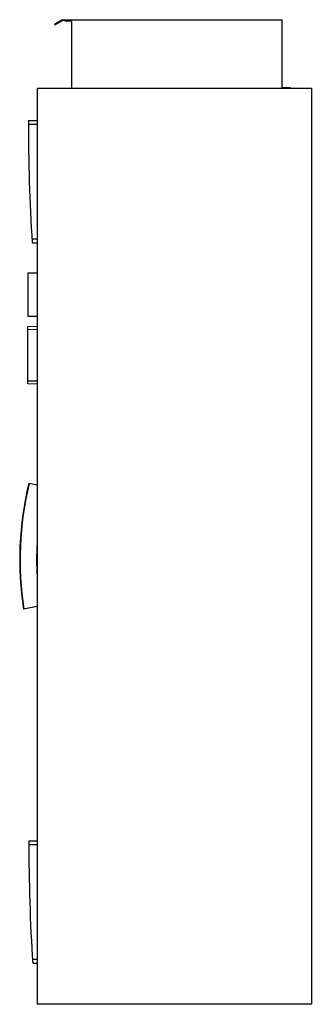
# Model space of a CAD drawing. Header units: millimetres. Extents: x 608 to 1246, y 213 to 2366.
import ezdxf

# ---------------------------------------------------------------- set-up
doc = ezdxf.new("R2010")
doc.units = ezdxf.units.MM
doc.header["$LTSCALE"] = 168.085305
doc.layers.get('0').update_dxf_attribs({"linetype": 'CONTINUOUS'})

msp = doc.modelspace()

# ---------------------------------------------------------------- linework, layer by layer
at = {"color": 7, "linetype": 'Continuous'}
for p, q in [((701.7, 2365.5), (684.4, 2355.5)), ((684.4, 2355.5), (685.2, 2354.2)), ((685.2, 2354.2), (702.1, 2364)), ((701.7, 2365.5), (1181.7, 2365.5)), ((708.2, 2364), (702.1, 2364)), ((708.2, 2362.5), (708.2, 2364)), ((721.7, 2362.5), (708.2, 2362.5)), ((721.7, 2362.5), (721.7, 2215.5)), ((1181.7, 2365.5), (1181.7, 2217)), ((646.4, 2215.5), (646.4, 213)), ((646.4, 2215.5), (1246.4, 2215.5)), ((1181.7, 2217), (1200.2, 2217)), ((1200.2, 2217), (1200.2, 2215.5)), ((1246.4, 2215.5), (1246.4, 213)), ((627.4, 2145.4), (646.4, 2145.4)), ((627.4, 2137.4), (646.4, 2137.4)), ((646.4, 1885.7), (635.4, 1885.7)), ((635.9, 1877.7), (646.4, 1877.7)), ((626.4, 1812.5), (626.4, 1717.4)), ((626.4, 1812.5), (646.4, 1812.5)), ((626.4, 1717.4), (646.4, 1717.4)), ((646.4, 1694.6), (626.4, 1693.9)), ((626.4, 1569.4), (626.4, 1693.9)), ((646.4, 1687.5), (626.4, 1687.9)), ((646.4, 1575.5), (626.4, 1575.4)), ((646.4, 1568.7), (626.4, 1569.4)), ((628.3, 1352), (646.4, 1348.6)), ((646.4, 1082.8), (616.7, 1076.7)), ((628.4, 570.4), (646.4, 570.4)), ((628.4, 562.4), (646.4, 562.4)), ((646.4, 310.7), (636.4, 310.7)), ((636.9, 302.7), (646.4, 302.7)), ((1246.4, 213), (646.4, 213))]:
    msp.add_line(p, q, dxfattribs=at)
for centre, radius, start, end in [((4856.6, 2145.5), 4229.2, 180.0019, 183.6313), ((1320.2, 1185), 711.8, 166.4302, 188.7484), ((1320.2, 1185), 710.8, 166.4262, 188.7444), ((1320.2, 1185), 674.8, 176.915, 183.085), ((4857.6, 570.5), 4229.2, 180.0019, 183.6313)]:
    msp.add_arc(centre, radius, start, end, dxfattribs=at)

doc.saveas('drawing.dxf')
